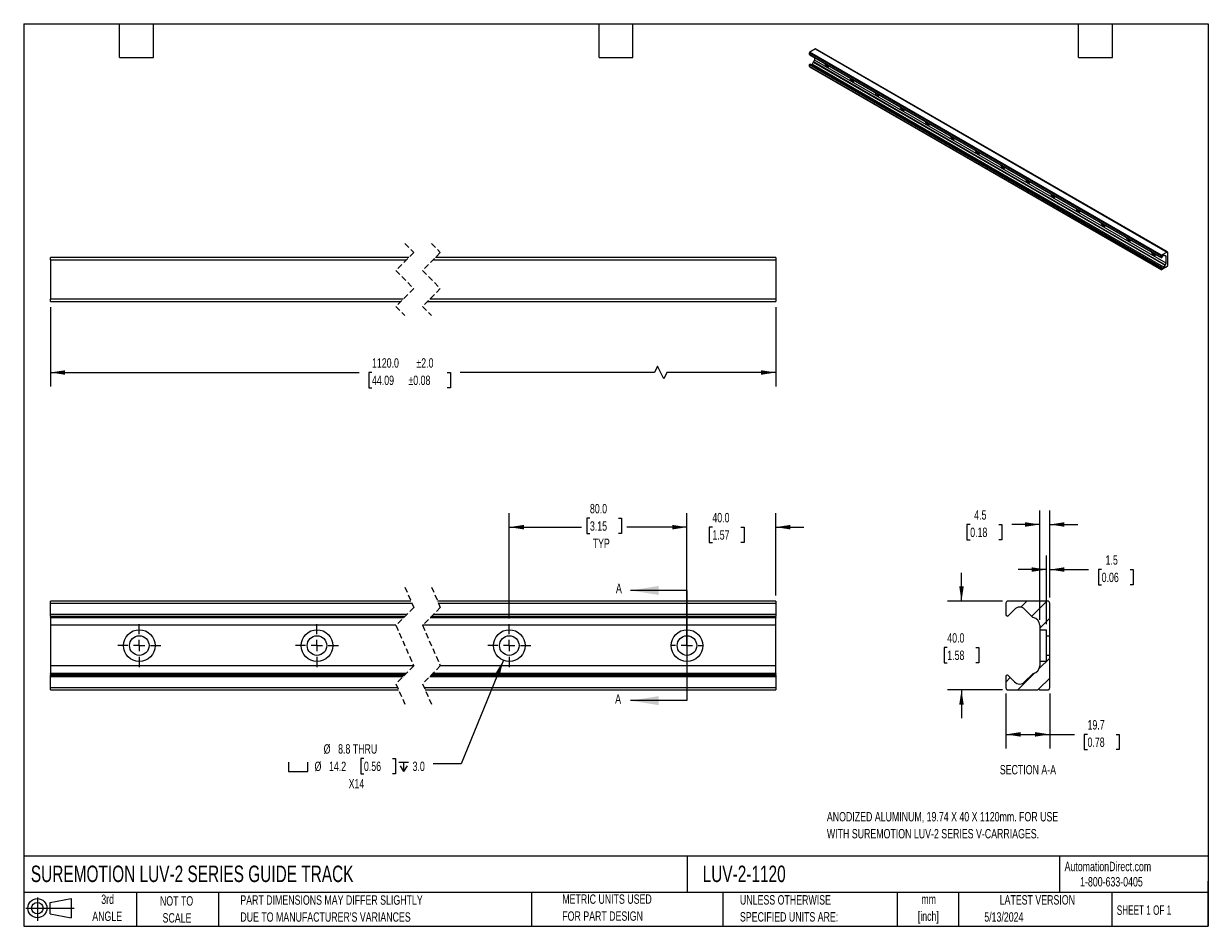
# Model space of a CAD drawing. Header units: millimetres. Extents: x 13 to 546, y 13 to 419.
import ezdxf

# ---------------------------------------------------------------- set-up
doc = ezdxf.new("R2010")
doc.units = ezdxf.units.MM
doc.header["$LTSCALE"] = 2
doc.header["$PDSIZE"] = -1
doc.linetypes.add('CENTERX2', pattern=[20.32, 12.7, -2.54, 2.54, -2.54])
doc.linetypes.add('HIDDEN', pattern=[1.905, 1.27, -0.635])
for name, color, linetype in [('CENTER', 40, 'CENTERX2'), ('HATCH', 6, 'Continuous'), ('SLD-DEFPOINTS', 7, 'Continuous')]:
    doc.layers.add(name, color=color, linetype=linetype)
doc.layers.add('DIMENSIONS', color=140, linetype='Continuous', lineweight=25)
doc.layers.add('TEXT', color=140, linetype='Continuous', lineweight=25)
doc.styles.add('SLDTEXTSTYLE0', font='TXT', dxfattribs={"width": 0.7})
doc.styles.add('SLDTEXTSTYLE1', font='TXT', dxfattribs={"width": 0.65})
doc.dimstyles.new('SLDDIMSTYLE0', dxfattribs={"dimtxt": 4.316016, "dimasz": 6.604, "dimexe": 0, "dimexo": 0.0625, "dimgap": 1.079004, "dimtad": 0, "dimtih": 1, "dimtoh": 1, "dimrnd": 1e-09, "dimzin": 4, "dimdsep": 46, "dimtxsty": 'SLDTEXTSTYLE0', "dimsah": 1, "dimcen": 0.09, "dimadec": 0, "dimazin": 1, "dimtfac": 1, "dimtmove": 0, "dimatfit": 0, "dimfxl": 0, "dimfrac": 2, "dimtolj": 1, "dimtzin": 12, "dimarcsym": 0})
doc.dimstyles.new('SLDDIMSTYLE1', dxfattribs={"dimtxt": 4.316016, "dimasz": 6.604, "dimexe": 0, "dimexo": 0.0625, "dimgap": 1.079004, "dimtad": 0, "dimtih": 1, "dimtoh": 1, "dimrnd": 1e-09, "dimzin": 4, "dimdsep": 46, "dimtxsty": 'SLDTEXTSTYLE0', "dimsah": 1, "dimcen": 0.09, "dimadec": 0, "dimazin": 1, "dimtfac": 1, "dimtofl": 0, "dimtmove": 0, "dimatfit": 3, "dimfxl": 0, "dimfrac": 2, "dimtolj": 1, "dimtzin": 12, "dimarcsym": 0})
doc.dimstyles.new('SLDDIMSTYLE2', dxfattribs={"dimtxt": 4.316016, "dimasz": 6.604, "dimexe": 0, "dimexo": 0.0625, "dimgap": 1.079004, "dimtad": 0, "dimtih": 1, "dimtoh": 1, "dimrnd": 1e-09, "dimzin": 12, "dimdsep": 46, "dimtxsty": 'SLDTEXTSTYLE0', "dimsah": 1, "dimcen": 0, "dimadec": 0, "dimazin": 3, "dimtfac": 1, "dimtofl": 0, "dimtmove": 0, "dimatfit": 3, "dimfxl": 0, "dimfrac": 2, "dimtolj": 1, "dimtzin": 12, "dimarcsym": 0})
doc.dimstyles.new('SLDDIMSTYLE3', dxfattribs={"dimtxt": 4.316016, "dimasz": 6.604, "dimexe": 0, "dimexo": 0.0625, "dimgap": 1.079004, "dimtad": 0, "dimtih": 1, "dimtoh": 1, "dimrnd": 1e-09, "dimzin": 4, "dimdsep": 46, "dimtxsty": 'SLDTEXTSTYLE0', "dimsah": 1, "dimcen": 0.09, "dimadec": 0, "dimazin": 1, "dimtol": 1, "dimtp": 2, "dimtm": 2, "dimtfac": 1, "dimtofl": 0, "dimtmove": 0, "dimatfit": 3, "dimfxl": 0, "dimfrac": 2, "dimtolj": 1, "dimarcsym": 0})
doc.dimstyles.new('SLDDIMSTYLE4', dxfattribs={"dimtxt": 4.316016, "dimasz": 6.604, "dimexe": 0, "dimexo": 0.0625, "dimgap": 1.079004, "dimtad": 0, "dimtih": 1, "dimtoh": 1, "dimrnd": 1e-09, "dimzin": 12, "dimdsep": 46, "dimtxsty": 'SLDTEXTSTYLE0', "dimsah": 1, "dimcen": 0.09, "dimadec": 0, "dimazin": 3, "dimtfac": 1, "dimtmove": 0, "dimatfit": 0, "dimfxl": 0, "dimfrac": 2, "dimtolj": 1, "dimtzin": 12, "dimarcsym": 0})
doc.dimstyles.new('SLDDIMSTYLE5', dxfattribs={"dimtxt": 4.316016, "dimasz": 6.604, "dimexe": 0, "dimexo": 0.0625, "dimgap": 1.079004, "dimtad": 0, "dimtih": 1, "dimtoh": 1, "dimrnd": 1e-09, "dimzin": 12, "dimdsep": 46, "dimtxsty": 'SLDTEXTSTYLE0', "dimsah": 1, "dimcen": 0.09, "dimadec": 0, "dimazin": 3, "dimtfac": 1, "dimtofl": 0, "dimtmove": 0, "dimatfit": 3, "dimfxl": 0, "dimfrac": 2, "dimtolj": 1, "dimtzin": 12, "dimarcsym": 0})

# ---------------------------------------------------------------- blocks, each defined once
blk = doc.blocks.new('Block11')
at = {"color": 7, "linetype": 'Continuous', "lineweight": 18}
for p, q in [((0, 5.76), (21.75, 5.76)), ((5.18, 10.62), (5.18, 0)), ((10.96, 8.33), (20.35, 10.06)), ((10.96, 3.19), (10.96, 8.33)), ((20.35, 10.06), (20.35, 1.46)), ((10.96, 3.19), (20.35, 1.46))]:
    blk.add_line(p, q, dxfattribs=at)
for radius in [4.3, 2.57]:
    blk.add_circle((5.18, 5.76), radius, dxfattribs=at)
blk = doc.blocks.new('Block12')
at = {"layer": 'SLD-DEFPOINTS'}
blk.add_blockref('Block11', (0, 0), dxfattribs=at)
blk = doc.blocks.new('_D')
at = {"layer": 'DIMENSIONS'}
for p, q in [((311.35, 148.6), (311.35, 198.76)), ((351.35, 161.66), (351.35, 198.76)), ((311.35, 192.41), (298.65, 192.41)), ((322.8, 192.41), (321.35, 192.41)), ((321.35, 192.41), (321.35, 185.55)), ((335.62, 192.41), (337.07, 192.41)), ((337.07, 192.41), (337.07, 185.55)), ((351.35, 192.41), (364.05, 192.41)), ((321.35, 185.55), (322.8, 185.55)), ((337.07, 185.55), (335.62, 185.55))]:
    blk.add_line(p, q, dxfattribs=at)
for points in [[(311.35, 192.41), (304.74, 193.43), (304.74, 191.39)], [(351.35, 192.41), (357.95, 191.39), (357.95, 193.43)]]:
    blk.add_solid(points, dxfattribs=at)
at = {"layer": 'DIMENSIONS', "char_height": 4.233, "attachment_point": 1, "style": 'SLDTEXTSTYLE0'}
for s, insert in [('40.0', (322.8, 198.83)), ('1.57', (322.8, 191.01))]:
    blk.add_mtext(s, dxfattribs=dict(at, insert=insert))
blk = doc.blocks.new('_D_1')
at = {"layer": 'DIMENSIONS'}
for p, q in [((231.35, 151.32), (231.35, 198.76)), ((311.35, 141.65), (311.35, 198.76)), ((231.35, 192.41), (263.8, 192.41)), ((267.66, 196.45), (266.21, 196.45)), ((266.21, 196.45), (266.21, 189.59)), ((280.49, 196.45), (281.94, 196.45)), ((281.94, 196.45), (281.94, 189.59)), ((311.35, 192.41), (284.35, 192.41)), ((266.21, 189.59), (267.66, 189.59)), ((281.94, 189.59), (280.49, 189.59))]:
    blk.add_line(p, q, dxfattribs=at)
for points in [[(231.35, 192.41), (237.95, 191.39), (237.95, 193.43)], [(311.35, 192.41), (304.74, 193.43), (304.74, 191.39)]]:
    blk.add_solid(points, dxfattribs=at)
at = {"layer": 'DIMENSIONS', "char_height": 4.233, "attachment_point": 1, "style": 'SLDTEXTSTYLE0'}
for s, insert in [('80.0', (267.66, 202.87)), ('3.15', (267.66, 195.05)), ('TYP', (268.9, 187.22))]:
    blk.add_mtext(s, dxfattribs=dict(at, insert=insert))
blk = doc.blocks.new('SW_SYMBOL_HOLE_SPOT')
at = {"layer": 'DIMENSIONS', "color": 0}
for p, q in [((0, 1750), (0, 150)), ((0, 150), (3200, 150)), ((3200, 150), (3200, 1750))]:
    blk.add_line(p, q, dxfattribs=at)
blk = doc.blocks.new('SW_SYMBOL_HOLE_DEPTH')
at = {"layer": 'DIMENSIONS', "color": 0}
for p, q in [((0, 1750), (1600, 1750)), ((200, 1110), (800, 150)), ((800, 1750), (800, 150)), ((1400, 1110), (800, 150))]:
    blk.add_line(p, q, dxfattribs=at)
blk = doc.blocks.new('_D_2')
at = {"layer": 'DIMENSIONS'}
for p, q in [((228.67, 132.51), (209.74, 85.79)), ((165.91, 88.26), (164.46, 88.26)), ((164.46, 88.26), (164.46, 81.4)), ((178.73, 88.26), (180.18, 88.26)), ((180.18, 88.26), (180.18, 81.4)), ((209.74, 85.79), (197.04, 85.79)), ((164.46, 81.4), (165.91, 81.4)), ((180.18, 81.4), (178.73, 81.4))]:
    blk.add_line(p, q, dxfattribs=at)
blk.add_solid([(228.67, 132.51), (225.25, 126.77), (227.13, 126.01)], dxfattribs=at)
at = {"layer": 'DIMENSIONS', "xscale": 0.002688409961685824, "yscale": 0.002688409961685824, "zscale": 0.002688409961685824}
for name, p in [('SW_SYMBOL_HOLE_SPOT', (132, 81.97)), ('SW_SYMBOL_HOLE_DEPTH', (181.63, 81.97))]:
    blk.add_blockref(name, p, dxfattribs=at)
at = {"layer": 'DIMENSIONS', "char_height": 4.233, "attachment_point": 1, "style": 'SLDTEXTSTYLE0'}
for s, insert in [('%%c', (147.76, 94.68)), ('8.8 THRU', (154.28, 94.68)), ('%%c', (143.67, 86.85)), ('14.2', (150.18, 86.85)), ('0.56', (165.91, 86.85)), ('3.0', (187.8, 86.85)), ('X14', (159, 79.03))]:
    blk.add_mtext(s, dxfattribs=dict(at, insert=insert))
blk = doc.blocks.new('SW_CENTERMARKSYMBOL_0')
at = {"layer": 'CENTER', "color": 0}
for p, q in [((0, 5.08), (0, 9.66)), ((0, 0), (-2.54, 0)), ((0, 0), (0, 2.54)), ((0, 0), (0, -2.54)), ((0, 0), (2.54, 0)), ((5.08, 0), (9.66, 0)), ((-5.08, 0), (-9.66, 0)), ((0, -5.08), (0, -9.66))]:
    blk.add_line(p, q, dxfattribs=at)
blk = doc.blocks.new('SW_CENTERMARKSYMBOL_1')
at = {"layer": 'CENTER', "color": 0}
for p, q in [((0, 5.08), (0, 9.66)), ((0, 0), (-2.54, 0)), ((0, 0), (0, 2.54)), ((0, 0), (0, -2.54)), ((0, 0), (2.54, 0)), ((5.08, 0), (9.66, 0)), ((-5.08, 0), (-9.66, 0)), ((0, -5.08), (0, -9.66))]:
    blk.add_line(p, q, dxfattribs=at)
blk = doc.blocks.new('SW_CENTERMARKSYMBOL_2')
at = {"layer": 'CENTER', "color": 0}
for p, q in [((0, 5.08), (0, 9.66)), ((0, 0), (-2.54, 0)), ((0, 0), (0, 2.54)), ((0, 0), (0, -2.54)), ((0, 0), (2.54, 0)), ((5.08, 0), (9.66, 0)), ((-5.08, 0), (-9.66, 0)), ((0, -5.08), (0, -9.66))]:
    blk.add_line(p, q, dxfattribs=at)
blk = doc.blocks.new('SW_CENTERMARKSYMBOL_3')
at = {"layer": 'CENTER', "color": 0}
for p, q in [((0, 5.08), (0, 6.95)), ((-5.08, 0), (-6.95, 0)), ((0, 0), (-2.54, 0)), ((0, 0), (0, 2.54)), ((0, 0), (0, -2.54)), ((0, 0), (2.54, 0)), ((5.08, 0), (6.95, 0)), ((0, -5.08), (0, -6.95))]:
    blk.add_line(p, q, dxfattribs=at)
blk = doc.blocks.new('_D_3')
at = {"layer": 'DIMENSIONS'}
for p, q in [((24.74, 291.51), (24.74, 255.7)), ((351.35, 291.51), (351.35, 255.7)), ((24.74, 262.05), (163.68, 262.05)), ((169.53, 262.05), (168.08, 262.05)), ((168.08, 262.05), (168.08, 255.19)), ((203.39, 262.05), (204.84, 262.05)), ((204.84, 262.05), (204.84, 255.19)), ((296.68, 262.05), (209.24, 262.05)), ((298.09, 264.87), (296.68, 262.05)), ((300.92, 259.23), (298.09, 264.87)), ((302.33, 262.05), (300.92, 259.23)), ((351.35, 262.05), (302.33, 262.05)), ((168.08, 255.19), (169.53, 255.19)), ((204.84, 255.19), (203.39, 255.19))]:
    blk.add_line(p, q, dxfattribs=at)
for points in [[(24.74, 262.05), (31.34, 261.03), (31.34, 263.06)], [(351.35, 262.05), (344.74, 263.06), (344.74, 261.03)]]:
    blk.add_solid(points, dxfattribs=at)
at = {"layer": 'DIMENSIONS', "char_height": 4.233, "attachment_point": 1, "style": 'SLDTEXTSTYLE0'}
for s, insert in [('1120.0', (169.53, 268.47)), ('±2.0', (189.53, 268.47)), ('44.09', (169.53, 260.65)), ('±0.08', (185.94, 260.65))]:
    blk.add_mtext(s, dxfattribs=dict(at, insert=insert))
blk = doc.blocks.new('_D_4')
at = {"layer": 'DIMENSIONS'}
for p, q in [((470.21, 150.76), (470.21, 199.96)), ((474.71, 160.67), (474.71, 199.96)), ((438.88, 193.61), (437.44, 193.61)), ((437.44, 193.61), (437.44, 186.75)), ((451.71, 193.61), (453.16, 193.61)), ((453.16, 193.61), (453.16, 186.75)), ((470.21, 193.61), (457.56, 193.61)), ((474.71, 193.61), (487.41, 193.61)), ((437.44, 186.75), (438.88, 186.75)), ((453.16, 186.75), (451.71, 186.75))]:
    blk.add_line(p, q, dxfattribs=at)
for points in [[(470.21, 193.61), (463.6, 194.63), (463.6, 192.6)], [(474.71, 193.61), (481.31, 192.6), (481.31, 194.63)]]:
    blk.add_solid(points, dxfattribs=at)
at = {"layer": 'DIMENSIONS', "char_height": 4.233, "attachment_point": 1, "style": 'SLDTEXTSTYLE0'}
for s, insert in [('4.5', (440.68, 200.03)), ('0.18', (438.88, 192.21))]:
    blk.add_mtext(s, dxfattribs=dict(at, insert=insert))
blk = doc.blocks.new('_D_5')
at = {"layer": 'DIMENSIONS'}
for p, q in [((434.97, 159.12), (434.97, 171.82)), ((453.42, 159.12), (428.62, 159.12)), ((428.56, 138.24), (427.11, 138.24)), ((427.11, 138.24), (427.11, 131.38)), ((441.38, 138.24), (442.83, 138.24)), ((442.83, 138.24), (442.83, 131.38)), ((427.11, 131.38), (428.56, 131.38)), ((442.83, 131.38), (441.38, 131.38)), ((453.42, 119.11), (428.62, 119.11)), ((434.97, 119.11), (434.97, 106.41))]:
    blk.add_line(p, q, dxfattribs=at)
for points in [[(434.97, 159.12), (435.98, 165.72), (433.95, 165.72)], [(434.97, 119.11), (433.95, 112.5), (435.98, 112.5)]]:
    blk.add_solid(points, dxfattribs=at)
at = {"layer": 'DIMENSIONS', "char_height": 4.233, "attachment_point": 1, "style": 'SLDTEXTSTYLE0'}
for s, insert in [('40.0', (428.56, 144.66)), ('1.58', (428.56, 136.84))]:
    blk.add_mtext(s, dxfattribs=dict(at, insert=insert))
blk = doc.blocks.new('_D_6')
at = {"layer": 'DIMENSIONS'}
for p, q in [((454.97, 117.56), (454.97, 92.76)), ((474.71, 117.56), (474.71, 92.76)), ((454.97, 99.11), (474.71, 99.11)), ((474.71, 99.11), (485.86, 99.11)), ((491.71, 99.11), (490.26, 99.11)), ((490.26, 99.11), (490.26, 92.25)), ((504.54, 99.11), (505.99, 99.11)), ((505.99, 99.11), (505.99, 92.25)), ((490.26, 92.25), (491.71, 92.25)), ((505.99, 92.25), (504.54, 92.25))]:
    blk.add_line(p, q, dxfattribs=at)
for points in [[(454.97, 99.11), (461.57, 98.09), (461.57, 100.12)], [(474.71, 99.11), (468.1, 100.12), (468.1, 98.09)]]:
    blk.add_solid(points, dxfattribs=at)
at = {"layer": 'DIMENSIONS', "char_height": 4.233, "attachment_point": 1, "style": 'SLDTEXTSTYLE0'}
for s, insert in [('19.7', (491.71, 105.53)), ('0.78', (491.71, 97.7))]:
    blk.add_mtext(s, dxfattribs=dict(at, insert=insert))
blk = doc.blocks.new('_D_7')
at = {"layer": 'DIMENSIONS'}
for p, q in [((473.21, 148.78), (473.21, 179.67)), ((474.71, 160.67), (474.71, 179.67)), ((473.21, 173.32), (460.51, 173.32)), ((474.71, 173.32), (492.22, 173.32)), ((498.07, 173.32), (496.62, 173.32)), ((496.62, 173.32), (496.62, 166.46)), ((510.89, 173.32), (512.34, 173.32)), ((512.34, 173.32), (512.34, 166.46)), ((496.62, 166.46), (498.07, 166.46)), ((512.34, 166.46), (510.89, 166.46))]:
    blk.add_line(p, q, dxfattribs=at)
for points in [[(473.21, 173.32), (466.6, 174.34), (466.6, 172.31)], [(474.71, 173.32), (481.31, 172.31), (481.31, 174.34)]]:
    blk.add_solid(points, dxfattribs=at)
at = {"layer": 'DIMENSIONS', "char_height": 4.233, "attachment_point": 1, "style": 'SLDTEXTSTYLE0'}
for s, insert in [('1.5', (499.86, 179.75)), ('0.06', (498.07, 171.92))]:
    blk.add_mtext(s, dxfattribs=dict(at, insert=insert))

msp = doc.modelspace()

# ---------------------------------------------------------------- hatches: boundary and pattern name
at = {"layer": 'HATCH'}
h = msp.add_hatch(dxfattribs=at)
h.set_pattern_fill('ANSI31', color=256, scale=2, style=0)
edge = h.paths.add_edge_path(flags=0)
edge.add_arc((467.431, 152.379), 0.635, 225, 258.68754)
edge.add_arc((466.598, 148.216), 3.61, 0, 78.68754, ccw=False)
edge.add_line((470.208, 148.216), (470.208, 146.236))
edge.add_line((470.208, 146.236), (473.208, 146.236))
edge.add_line((473.208, 146.236), (473.208, 143.518))
edge.add_line((473.208, 143.518), (474.708, 143.518))
edge.add_line((474.708, 143.518), (474.708, 158.126))
edge.add_arc((473.718, 158.126), 0.99, 0, 90)
edge.add_line((473.718, 159.116), (455.958, 159.116))
edge.add_arc((455.958, 158.126), 0.99, 90, 180)
edge.add_line((454.968, 158.126), (454.968, 153.036))
edge.add_arc((455.608, 153.036), 0.64, 180, 269.99997)
edge.add_arc((455.608, 152.826), 0.43, 269.99992, 315)
edge.add_line((455.912, 152.522), (458.794, 155.403))
edge.add_arc((461.148, 153.266), 3.18, 45, 137.77713, ccw=False)
edge.add_line((463.397, 155.515), (466.982, 151.93))
h = msp.add_hatch(dxfattribs=at)
h.set_pattern_fill('ANSI31', color=256, scale=2, style=0)
edge = h.paths.add_edge_path(flags=0)
edge.add_arc((455.608, 125.186), 0.64, 90.00003, 180)
edge.add_line((454.968, 125.186), (454.968, 120.096))
edge.add_arc((455.958, 120.096), 0.99, 180, 270)
edge.add_line((455.958, 119.106), (469.378, 119.106))
edge.add_arc((469.708, 119.106), 0.33, 0, 180, ccw=False)
edge.add_line((470.038, 119.106), (473.718, 119.106))
edge.add_arc((473.718, 120.096), 0.99, 270, 360)
edge.add_line((474.708, 120.096), (474.708, 134.704))
edge.add_line((474.708, 134.704), (473.208, 134.704))
edge.add_line((473.208, 134.704), (473.208, 131.987))
edge.add_line((473.208, 131.987), (470.208, 131.987))
edge.add_line((470.208, 131.987), (470.208, 130.006))
edge.add_arc((466.598, 130.006), 3.61, 281.31246, 360, ccw=False)
edge.add_arc((467.431, 125.844), 0.635, 101.31246, 135)
edge.add_line((466.982, 126.293), (463.397, 122.708))
edge.add_arc((461.148, 124.956), 3.18, 224.94938, 315, ccw=False)
edge.add_line((458.898, 122.71), (455.913, 125.7))
edge.add_arc((455.608, 125.396), 0.43, 44.94936, 90.00005)

# ---------------------------------------------------------------- linework, layer by layer
for p, q in [((366.552, 406.042), (524.944, 314.604)), ((366.552, 405.211), (366.552, 406.042)), ((369.204, 407.734), (366.692, 406.284)), ((525.084, 314.847), (366.692, 406.284)), ((369.204, 407.734), (527.596, 316.297)), ((527.695, 316.306), (369.303, 407.744)), ((524.944, 313.773), (366.552, 405.211)), ((366.552, 400.663), (524.944, 309.225)), ((366.552, 399.831), (366.552, 400.663)), ((366.579, 405.152), (524.971, 313.714)), ((366.643, 400.819), (525.035, 309.382)), ((525.078, 309.386), (366.686, 400.824)), ((368.251, 401.824), (367.744, 400.946)), ((526.136, 309.508), (367.744, 400.946)), ((368.251, 401.824), (526.643, 310.386)), ((526.689, 310.441), (368.297, 401.879)), ((368.708, 403.923), (368.708, 402.694)), ((527.1, 311.256), (368.708, 402.694)), ((524.944, 308.394), (366.552, 399.831)), ((366.593, 399.741), (524.985, 308.303)), ((527.596, 316.297), (525.084, 314.847)), ((527.1, 314.23), (525.958, 314.889)), ((526.643, 314.573), (526.131, 314.869)), ((526.643, 314.573), (526.136, 314.866)), ((527.736, 316.216), (527.736, 310.005)), ((24.74, 312.798), (24.74, 313.788)), ((186.061, 313.788), (24.74, 313.788)), ((24.74, 312.798), (24.74, 295.038)), ((24.74, 312.798), (185.071, 312.798)), ((197.071, 312.798), (351.346, 312.798)), ((351.346, 313.788), (198.061, 313.788)), ((351.346, 313.788), (351.346, 312.798)), ((351.346, 312.798), (351.346, 295.038)), ((524.944, 314.604), (524.944, 313.773)), ((525.485, 314.472), (525.078, 313.766)), ((525.078, 309.386), (525.5, 309.141)), ((526.982, 309.408), (525.084, 308.313)), ((526.136, 309.508), (526.643, 310.386)), ((527.029, 309.489), (527.075, 309.462)), ((527.596, 309.763), (527.075, 309.462)), ((527.1, 311.256), (527.1, 314.23)), ((524.944, 309.225), (524.944, 308.394)), ((183.531, 295.038), (24.74, 295.038)), ((24.74, 294.048), (24.74, 295.038)), ((24.74, 294.048), (182.541, 294.048)), ((194.541, 294.048), (351.346, 294.048)), ((351.346, 295.038), (195.531, 295.038)), ((351.346, 295.038), (351.346, 294.048)), ((187.068, 159.116), (24.74, 159.116)), ((24.74, 158.126), (24.74, 159.116)), ((24.74, 158.126), (187.5, 158.126)), ((24.74, 153.036), (24.74, 158.126)), ((351.346, 159.116), (199.068, 159.116)), ((199.5, 158.126), (351.346, 158.126)), ((351.346, 159.116), (351.346, 158.126)), ((351.346, 158.126), (351.346, 153.036)), ((454.968, 158.126), (454.968, 153.036)), ((455.912, 152.522), (458.794, 155.403)), ((473.718, 159.116), (455.958, 159.116)), ((463.397, 155.515), (466.982, 151.93)), ((474.708, 143.518), (474.708, 158.126)), ((185.048, 153.036), (24.74, 153.036)), ((24.74, 152.396), (24.74, 153.036)), ((24.74, 152.396), (184.408, 152.396)), ((24.74, 152.396), (24.74, 151.93)), ((183.942, 151.93), (24.74, 151.93)), ((24.74, 151.756), (24.74, 151.93)), ((24.74, 151.756), (183.768, 151.756)), ((24.74, 151.756), (24.74, 148.216)), ((195.768, 151.756), (351.346, 151.756)), ((351.346, 151.93), (195.942, 151.93)), ((196.408, 152.396), (351.346, 152.396)), ((351.346, 153.036), (197.048, 153.036)), ((351.346, 153.036), (351.346, 152.396)), ((351.346, 151.93), (351.346, 152.396)), ((351.346, 151.93), (351.346, 151.756)), ((351.346, 148.216), (351.346, 151.756)), ((180.332, 148.216), (24.74, 148.216)), ((24.74, 148.216), (24.74, 130.006)), ((351.346, 148.216), (192.332, 148.216)), ((351.346, 130.006), (351.346, 148.216)), ((470.208, 148.216), (470.208, 146.236)), ((470.208, 146.236), (470.208, 131.987)), ((470.208, 146.236), (473.208, 146.236)), ((473.208, 143.518), (473.208, 146.236)), ((473.208, 134.704), (473.208, 143.518)), ((473.208, 143.518), (474.708, 143.518)), ((474.708, 134.704), (474.708, 143.518)), ((474.708, 134.704), (473.208, 134.704)), ((473.208, 131.987), (473.208, 134.704)), ((474.708, 120.096), (474.708, 134.704)), ((188.269, 130.006), (24.74, 130.006)), ((24.74, 130.006), (24.74, 126.466)), ((351.346, 130.006), (200.269, 130.006)), ((351.346, 126.466), (351.346, 130.006)), ((473.208, 131.987), (470.208, 131.987)), ((470.208, 131.987), (470.208, 130.006)), ((184.833, 126.466), (24.74, 126.466)), ((24.74, 126.293), (24.74, 126.466)), ((24.74, 126.293), (184.66, 126.293)), ((24.74, 126.293), (24.74, 125.826)), ((24.74, 125.186), (24.74, 125.826)), ((24.74, 125.826), (184.193, 125.826)), ((24.74, 125.186), (183.553, 125.186)), ((24.74, 120.096), (24.74, 125.186)), ((195.553, 125.186), (351.346, 125.186)), ((196.193, 125.826), (351.346, 125.826)), ((196.66, 126.293), (351.346, 126.293)), ((351.346, 126.466), (196.834, 126.466)), ((351.346, 126.466), (351.346, 126.293)), ((351.346, 125.826), (351.346, 126.293)), ((351.346, 125.826), (351.346, 125.186)), ((351.346, 125.186), (351.346, 120.096)), ((454.968, 125.186), (454.968, 120.096)), ((458.898, 122.71), (455.913, 125.7)), ((466.982, 126.293), (463.397, 122.708)), ((181.102, 120.096), (24.74, 120.096)), ((24.74, 119.106), (24.74, 120.096)), ((24.74, 119.106), (181.533, 119.106)), ((351.346, 120.096), (193.102, 120.096)), ((193.533, 119.106), (351.346, 119.106)), ((351.346, 120.096), (351.346, 119.106)), ((455.958, 119.106), (469.378, 119.106)), ((470.038, 119.106), (473.718, 119.106))]:
    msp.add_line(p, q)
at = {"color": 7, "linetype": 'HIDDEN', "lineweight": 18}
for p, q in [((184.301, 320.138), (188.301, 316.028)), ((196.301, 320.138), (200.301, 316.028)), ((188.301, 316.028), (180.301, 308.028)), ((200.301, 316.028), (192.301, 308.028)), ((180.301, 308.028), (188.301, 299.808)), ((192.301, 308.028), (200.301, 299.808)), ((188.301, 299.808), (180.301, 291.808)), ((200.301, 299.808), (192.301, 291.808)), ((180.301, 291.808), (184.301, 287.698)), ((192.301, 291.808), (196.301, 287.698)), ((184.301, 165.466), (188.301, 156.289)), ((196.301, 165.466), (200.301, 156.289)), ((188.301, 156.289), (180.301, 148.289)), ((200.301, 156.289), (192.301, 148.289)), ((180.301, 148.289), (188.301, 129.934)), ((192.301, 148.289), (200.301, 129.934)), ((188.301, 129.934), (180.301, 121.934)), ((200.301, 129.934), (192.301, 121.934)), ((180.301, 121.934), (184.301, 112.756)), ((192.301, 121.934), (196.301, 112.756))]:
    msp.add_line(p, q, dxfattribs=at)
at = {"flags": 128}
for points in [[(367.744, 400.946), (367.676, 400.842), (367.598, 400.749), (367.514, 400.671), (367.426, 400.61), (367.338, 400.569), (367.254, 400.55), (367.176, 400.554), (367.125, 400.57)], [(373.382, 401.225), (373.382, 401.223), (373.457, 400.934), (373.577, 400.645), (373.736, 400.368), (373.927, 400.119), (374.14, 399.91), (374.364, 399.752), (374.589, 399.651), (374.802, 399.615), (374.993, 399.643), (375.152, 399.735), (375.272, 399.886), (375.347, 400.089), (375.347, 400.09)], [(374.017, 400.858), (374.16, 400.613), (374.352, 400.364), (374.565, 400.155), (374.789, 399.997), (375.013, 399.896), (375.226, 399.859), (375.257, 399.86)], [(384.696, 394.694), (384.696, 394.692), (384.77, 394.403), (384.89, 394.113), (385.05, 393.837), (385.241, 393.588), (385.454, 393.379), (385.678, 393.22), (385.902, 393.12), (386.115, 393.083), (386.306, 393.112), (386.466, 393.204), (386.586, 393.355), (386.66, 393.558), (386.661, 393.559)], [(385.33, 394.327), (385.474, 394.082), (385.665, 393.833), (385.878, 393.624), (386.102, 393.465), (386.327, 393.365), (386.54, 393.328), (386.57, 393.328)], [(396.009, 388.162), (396.01, 388.161), (396.084, 387.872), (396.204, 387.582), (396.364, 387.306), (396.555, 387.057), (396.768, 386.848), (396.992, 386.689), (397.216, 386.589), (397.429, 386.552), (397.62, 386.58), (397.78, 386.672), (397.9, 386.824), (397.974, 387.027), (397.974, 387.028)], [(396.644, 387.796), (396.788, 387.551), (396.979, 387.302), (397.192, 387.093), (397.416, 386.934), (397.64, 386.834), (397.853, 386.797), (397.884, 386.797)], [(407.323, 381.631), (407.323, 381.63), (407.398, 381.341), (407.518, 381.051), (407.677, 380.774), (407.868, 380.526), (408.081, 380.317), (408.306, 380.158), (408.53, 380.058), (408.743, 380.021), (408.934, 380.049), (409.093, 380.141), (409.213, 380.293), (409.288, 380.495), (409.288, 380.497)], [(407.958, 381.265), (408.102, 381.019), (408.293, 380.77), (408.506, 380.561), (408.73, 380.403), (408.954, 380.303), (409.167, 380.266), (409.198, 380.266)], [(418.637, 375.1), (418.637, 375.098), (418.711, 374.809), (418.832, 374.519), (418.991, 374.243), (419.182, 373.994), (419.395, 373.785), (419.619, 373.627), (419.843, 373.526), (420.056, 373.49), (420.247, 373.518), (420.407, 373.61), (420.527, 373.761), (420.602, 373.964), (420.602, 373.965)], [(419.271, 374.733), (419.415, 374.488), (419.606, 374.239), (419.819, 374.03), (420.044, 373.872), (420.268, 373.771), (420.481, 373.734), (420.512, 373.735)], [(429.95, 368.568), (429.951, 368.567), (430.025, 368.278), (430.145, 367.988), (430.305, 367.712), (430.496, 367.463), (430.709, 367.254), (430.933, 367.095), (431.157, 366.995), (431.37, 366.958), (431.561, 366.987), (431.721, 367.079), (431.841, 367.23), (431.915, 367.433), (431.916, 367.434)], [(430.585, 368.202), (430.729, 367.957), (430.92, 367.708), (431.133, 367.499), (431.357, 367.34), (431.581, 367.24), (431.794, 367.203), (431.825, 367.203)], [(441.264, 362.037), (441.264, 362.036), (441.339, 361.747), (441.459, 361.457), (441.618, 361.181), (441.81, 360.932), (442.022, 360.723), (442.247, 360.564), (442.471, 360.464), (442.684, 360.427), (442.875, 360.455), (443.034, 360.547), (443.154, 360.699), (443.229, 360.902), (443.229, 360.903)], [(441.899, 361.671), (442.043, 361.426), (442.234, 361.177), (442.447, 360.968), (442.671, 360.809), (442.895, 360.709), (443.108, 360.672), (443.139, 360.672)], [(452.578, 355.506), (452.578, 355.505), (452.653, 355.216), (452.773, 354.926), (452.932, 354.649), (453.123, 354.4), (453.336, 354.191), (453.56, 354.033), (453.785, 353.933), (453.998, 353.896), (454.189, 353.924), (454.348, 354.016), (454.468, 354.167), (454.543, 354.37), (454.543, 354.372)], [(453.213, 355.14), (453.356, 354.894), (453.547, 354.645), (453.76, 354.436), (453.985, 354.278), (454.209, 354.178), (454.422, 354.141), (454.453, 354.141)], [(463.892, 348.975), (463.892, 348.973), (463.966, 348.684), (464.086, 348.394), (464.246, 348.118), (464.437, 347.869), (464.65, 347.66), (464.874, 347.502), (465.098, 347.401), (465.311, 347.364), (465.502, 347.393), (465.662, 347.485), (465.782, 347.636), (465.856, 347.839), (465.857, 347.84)], [(464.526, 348.608), (464.67, 348.363), (464.861, 348.114), (465.074, 347.905), (465.298, 347.747), (465.523, 347.646), (465.736, 347.609), (465.766, 347.609)], [(475.205, 342.443), (475.205, 342.442), (475.28, 342.153), (475.4, 341.863), (475.56, 341.587), (475.751, 341.338), (475.964, 341.129), (476.188, 340.97), (476.412, 340.87), (476.625, 340.833), (476.816, 340.862), (476.976, 340.954), (477.096, 341.105), (477.17, 341.308), (477.17, 341.309)], [(475.84, 342.077), (475.984, 341.832), (476.175, 341.583), (476.388, 341.374), (476.612, 341.215), (476.836, 341.115), (477.049, 341.078), (477.08, 341.078)], [(486.519, 335.912), (486.519, 335.911), (486.594, 335.622), (486.714, 335.332), (486.873, 335.056), (487.064, 334.807), (487.277, 334.598), (487.502, 334.439), (487.726, 334.339), (487.939, 334.302), (488.13, 334.33), (488.289, 334.422), (488.409, 334.574), (488.484, 334.777), (488.484, 334.778)], [(487.154, 335.546), (487.298, 335.3), (487.489, 335.052), (487.702, 334.843), (487.926, 334.684), (488.15, 334.584), (488.363, 334.547), (488.394, 334.547)], [(497.833, 329.381), (497.833, 329.379), (497.907, 329.091), (498.027, 328.801), (498.187, 328.524), (498.378, 328.275), (498.591, 328.066), (498.815, 327.908), (499.039, 327.808), (499.252, 327.771), (499.443, 327.799), (499.603, 327.891), (499.723, 328.042), (499.798, 328.245), (499.798, 328.246)], [(498.467, 329.015), (498.611, 328.769), (498.802, 328.52), (499.015, 328.311), (499.24, 328.153), (499.464, 328.052), (499.677, 328.016), (499.707, 328.016)], [(509.146, 322.85), (509.147, 322.848), (509.221, 322.559), (509.341, 322.269), (509.501, 321.993), (509.692, 321.744), (509.905, 321.535), (510.129, 321.377), (510.353, 321.276), (510.566, 321.239), (510.757, 321.268), (510.917, 321.36), (511.037, 321.511), (511.111, 321.714), (511.112, 321.715)], [(509.781, 322.483), (509.925, 322.238), (510.116, 321.989), (510.329, 321.78), (510.553, 321.621), (510.777, 321.521), (510.99, 321.484), (511.021, 321.484)], [(520.46, 316.318), (520.46, 316.317), (520.535, 316.028), (520.655, 315.738), (520.814, 315.462), (521.005, 315.213), (521.218, 315.004), (521.443, 314.845), (521.667, 314.745), (521.88, 314.708), (522.071, 314.736), (522.23, 314.829), (522.35, 314.98), (522.425, 315.183), (522.425, 315.184)], [(521.095, 315.952), (521.239, 315.707), (521.43, 315.458), (521.643, 315.249), (521.867, 315.09), (522.091, 314.99), (522.304, 314.953), (522.335, 314.953)], [(526.136, 314.866), (526.066, 314.892), (525.985, 314.894), (525.898, 314.872), (525.807, 314.828), (525.717, 314.763), (525.631, 314.679), (525.553, 314.581), (525.485, 314.472)], [(525.5, 309.141), (525.568, 309.116), (525.646, 309.113), (525.73, 309.132), (525.818, 309.172), (525.906, 309.233), (525.99, 309.311), (526.068, 309.404), (526.136, 309.508)], [(527.1, 314.23), (527.092, 314.326), (527.07, 314.411), (527.033, 314.482), (526.984, 314.537), (526.923, 314.574), (526.852, 314.592), (526.773, 314.592), (526.689, 314.571)], [(527.075, 309.462), (527.072, 309.481), (527.062, 309.493), (527.047, 309.495), (527.029, 309.489), (527.011, 309.475), (526.996, 309.454), (526.986, 309.431), (526.982, 309.408)]]:
    msp.add_lwpolyline(points, dxfattribs=at)
for centre, radius in [((64.74, 139.111), 7.125), ((144.74, 139.111), 7.125), ((231.346, 139.111), 7.125), ((311.346, 139.111), 7.125), ((64.74, 139.111), 4.407), ((144.74, 139.111), 4.407), ((231.346, 139.111), 4.407), ((311.346, 139.111), 4.407)]:
    msp.add_circle(centre, radius)
for centre, radius, start, end in [((366.856, 406.028), 0.304, 122.60548, 177.39452), ((369.262, 407.653), 0.0996, 65.69288, 125.61758), ((366.615, 405.204), 0.0631, 173.70115, 234.98667), ((366.749, 400.654), 0.197, 122.60548, 177.39452), ((366.668, 400.784), 0.0432, 65.60551, 125.63088), ((368.424, 401.726), 0.198, 129.70498, 150.46409), ((367.579, 402.752), 1.13, 309.4674, 357.07834), ((366.649, 399.821), 0.0976, 173.70115, 234.98667), ((525.248, 314.59), 0.304, 122.60548, 177.39452), ((527.651, 316.23), 0.0865, 350.78596, 129.20329), ((524.999, 313.764), 0.0559, 170.78597, 309.20332), ((525.141, 309.216), 0.197, 122.60548, 177.39452), ((524.969, 313.826), 0.124, 301.95467, 331.14439), ((525.06, 309.347), 0.0432, 65.60551, 125.63088), ((526.668, 314.622), 0.0548, 242.90378, 292.42857), ((526.816, 310.289), 0.198, 129.70498, 150.46409), ((525.971, 311.314), 1.13, 309.4674, 357.07834), ((527.432, 310.019), 0.304, 302.60548, 357.39452), ((525.03, 308.38), 0.0865, 170.78596, 309.20329), ((455.958, 158.126), 0.99, 90, 180), ((461.148, 153.266), 3.18, 45, 137.77713), ((473.718, 158.126), 0.99, 0, 90), ((455.608, 153.036), 0.64, 180, 269.99997), ((455.608, 152.826), 0.43, 269.99992, 315), ((467.431, 152.379), 0.635, 225, 258.68754), ((466.598, 148.216), 3.61, 0, 78.68754), ((466.598, 130.006), 3.61, 281.31246, 0), ((455.608, 125.186), 0.64, 90.00003, 180), ((455.608, 125.396), 0.43, 44.94936, 90.00005), ((461.148, 124.956), 3.18, 224.94938, 315), ((467.431, 125.844), 0.635, 101.31246, 135), ((455.958, 120.096), 0.99, 180, 270), ((469.708, 119.106), 0.33, 0, 180), ((473.718, 120.096), 0.99, 270, 360)]:
    msp.add_arc(centre, radius, start, end)
at = {"color": 7, "linetype": 'Continuous', "lineweight": 0}
msp.add_point((311.346, 139.111), dxfattribs=at)
at = {"layer": 'TEXT'}
for p, q in [((12.7, 419.1), (546.1, 419.1)), ((12.7, 419.1), (12.7, 12.7)), ((55.88, 403.86), (55.88, 419.1)), ((71.12, 403.86), (71.12, 419.1)), ((271.78, 403.86), (271.78, 419.1)), ((287.02, 403.86), (287.02, 419.1)), ((487.68, 403.86), (487.68, 419.1)), ((502.92, 403.86), (502.92, 419.1)), ((546.1, 419.1), (546.1, 12.7)), ((55.88, 403.86), (71.12, 403.86)), ((271.78, 403.86), (287.02, 403.86)), ((487.68, 403.86), (502.92, 403.86)), ((311.346, 163.918), (311.346, 114.305)), ((546.1, 44.252), (12.7, 44.252)), ((311.518, 44.252), (311.518, 27.94)), ((479.151, 44.252), (479.151, 27.94)), ((546.1, 12.7), (546.1, 33.02)), ((546.1, 27.94), (12.7, 27.94)), ((63.5, 27.94), (63.5, 12.7)), ((100.423, 27.94), (100.423, 12.7)), ((241.293, 27.94), (241.293, 12.7)), ((327.56, 27.94), (327.56, 12.7)), ((406.049, 27.94), (406.049, 12.7)), ((433.624, 27.94), (433.624, 12.7)), ((502.697, 27.94), (502.697, 12.7)), ((12.7, 12.7), (546.1, 12.7))]:
    msp.add_line(p, q, dxfattribs=at)
at = {"layer": 'TEXT', "linetype": 'Continuous'}
for p, q in [((311.346, 163.918), (285.946, 163.918)), ((311.346, 114.305), (285.946, 114.305))]:
    msp.add_line(p, q, dxfattribs=at)
at = {"layer": 'TEXT'}
for points in [[(285.946, 163.918), (298.646, 161.886), (298.646, 165.95)], [(285.946, 114.305), (298.646, 112.273), (298.646, 116.337)]]:
    msp.add_solid(points, dxfattribs=at)

# ---------------------------------------------------------------- block references
at = {"layer": 'CENTER'}
for name, p in [('SW_CENTERMARKSYMBOL_2', (64.74, 139.111)), ('SW_CENTERMARKSYMBOL_1', (144.74, 139.111)), ('SW_CENTERMARKSYMBOL_0', (231.346, 139.111)), ('SW_CENTERMARKSYMBOL_3', (311.346, 139.111))]:
    msp.add_blockref(name, p, dxfattribs=at)
at = {"layer": 'SLD-DEFPOINTS'}
msp.add_blockref('Block12', (13.676, 15.108), dxfattribs=at)

# ---------------------------------------------------------------- texts
at = {"layer": 'TEXT'}
for s, insert, char_height, attachment_point, style in [('A', (279.352, 166.995), 4.316, 1, 'SLDTEXTSTYLE0'), ('A', (279.001, 117.206), 4.316, 1, 'SLDTEXTSTYLE0'), ('SECTION A-A', (464.884, 85.333), 4.23333, 2, 'SLDTEXTSTYLE0'), ('ANODIZED ALUMINUM, 19.74 X 40 X 1120mm. FOR USE', (374.354, 64.162), 4.23333, 1, 'SLDTEXTSTYLE0'), ('WITH SUREMOTION LUV-2 SERIES V-CARRIAGES.', (374.354, 56.517), 4.23333, 1, 'SLDTEXTSTYLE0'), ('SUREMOTION LUV-2 SERIES GUIDE TRACK', (15.931, 40.03), 7.40833, 1, 'SLDTEXTSTYLE0'), ('LUV-2-1120', (318.415, 40.03), 7.4083, 1, 'SLDTEXTSTYLE0'), ('AutomationDirect.com', (481.39, 41.753), 4.23333, 1, 'SLDTEXTSTYLE0'), ('1-800-633-0405', (488.383, 34.874), 4.23333, 1, 'SLDTEXTSTYLE0'), ('3rd', (50.493, 27.001), 4.2333, 2, 'SLDTEXTSTYLE0'), ('PART DIMENSIONS MAY DIFFER SLIGHTLY', (110.239, 26.642), 4.23333, 1, 'SLDTEXTSTYLE0'), ('METRIC UNITS USED', (255.209, 27.072), 4.23333, 1, 'SLDTEXTSTYLE0'), ('UNLESS OTHERWISE', (335.216, 26.723), 4.23333, 1, 'SLDTEXTSTYLE0'), ('LATEST VERSION', (469.104, 26.728), 4.23333, 2, 'SLDTEXTSTYLE0'), ('NOT TO', (81.537, 26.252), 4.2333, 2, 'SLDTEXTSTYLE0'), ('mm', (420.198, 27.038), 4.2333, 2, 'SLDTEXTSTYLE0'), ('SHEET 1 OF 1', (504.883, 22.103), 4.23333, 1, 'SLDTEXTSTYLE1'), ('ANGLE', (50.298, 19.357), 4.2333, 2, 'SLDTEXTSTYLE0'), ('SCALE', (81.729, 18.608), 4.2333, 2, 'SLDTEXTSTYLE0'), ("DUE TO MANUFACTURER'S VARIANCES", (110.239, 18.997), 4.23333, 1, 'SLDTEXTSTYLE0'), ('FOR PART DESIGN', (255.209, 19.428), 4.23333, 1, 'SLDTEXTSTYLE0'), ('SPECIFIED UNITS ARE:', (335.216, 19.078), 4.23333, 1, 'SLDTEXTSTYLE0'), ('[inch]', (420.03, 19.394), 4.2333, 2, 'SLDTEXTSTYLE0'), ('5/13/2024', (445.226, 19.017), 4.2333, 1, 'SLDTEXTSTYLE0')]:
    msp.add_mtext(s, dxfattribs=dict(at, insert=insert, char_height=char_height, attachment_point=attachment_point, style=style))

# ---------------------------------------------------------------- dimensions: what is measured, and where the dimension line sits
at = {"layer": 'DIMENSIONS'}
dim = msp.add_linear_dim(base=(351.346, 262.048), p1=(24.74, 294.048), p2=(351.346, 294.048), text='1120.0MAX', dimstyle='SLDDIMSTYLE3', dxfattribs=at)
dim.commit()
dim.dimension.update_dxf_attribs({"geometry": '_D_3', "text_midpoint": (186.457, 262.048), "dimtype": 160})
dim = msp.add_linear_dim(base=(231.346, 192.411), p1=(311.346, 139.111), p2=(231.346, 148.776), angle=0, text='<>\\PTYP', dimstyle='SLDDIMSTYLE1', dxfattribs=at)
dim.commit()
dim.dimension.update_dxf_attribs({"geometry": '_D_1', "text_midpoint": (274.075, 192.411), "dimtype": 160})
for base, p1, p2, angle, dimstyle, picture, middle in [((311.346, 192.411), (351.346, 159.116), (311.346, 146.058), 0, 'SLDDIMSTYLE0', '_D', (329.208, 192.411)), ((474.708, 173.324), (473.208, 146.236), (474.708, 158.126), 0, 'SLDDIMSTYLE4', '_D_7', (504.478, 173.324)), ((434.968, 119.106), (455.958, 159.116), (455.958, 119.106), 90, 'SLDDIMSTYLE0', '_D_5', (434.968, 138.239)), ((474.708, 99.106), (454.968, 120.096), (474.708, 120.096), 0, 'SLDDIMSTYLE5', '_D_6', (498.124, 99.106))]:
    dim = msp.add_linear_dim(base=base, p1=p1, p2=p2, angle=angle, dimstyle=dimstyle, dxfattribs=at)
    dim.commit()
    dim.dimension.update_dxf_attribs({"geometry": picture, "text_midpoint": middle, "dimtype": 160})
dim = msp.add_linear_dim(base=(470.208, 193.611), p1=(474.708, 158.126), p2=(470.208, 148.216), dimstyle='SLDDIMSTYLE4', dxfattribs=at)
dim.commit()
dim.dimension.update_dxf_attribs({"geometry": '_D_4', "text_midpoint": (445.298, 193.611), "dimtype": 160})
dim = msp.add_diameter_dim_2p(p1=(234.022, 145.714), p2=(228.671, 132.508), text='%%c8.8 THRU\\P{\\fGDT;v}<>{\\fGDT;x}3.0\\PX14', dimstyle='SLDDIMSTYLE2', dxfattribs=at)
dim.commit()
dim.dimension.update_dxf_attribs({"geometry": '_D_2', "text_midpoint": (164.521, 84.826), "dimtype": 163})

doc.saveas('drawing.dxf')
